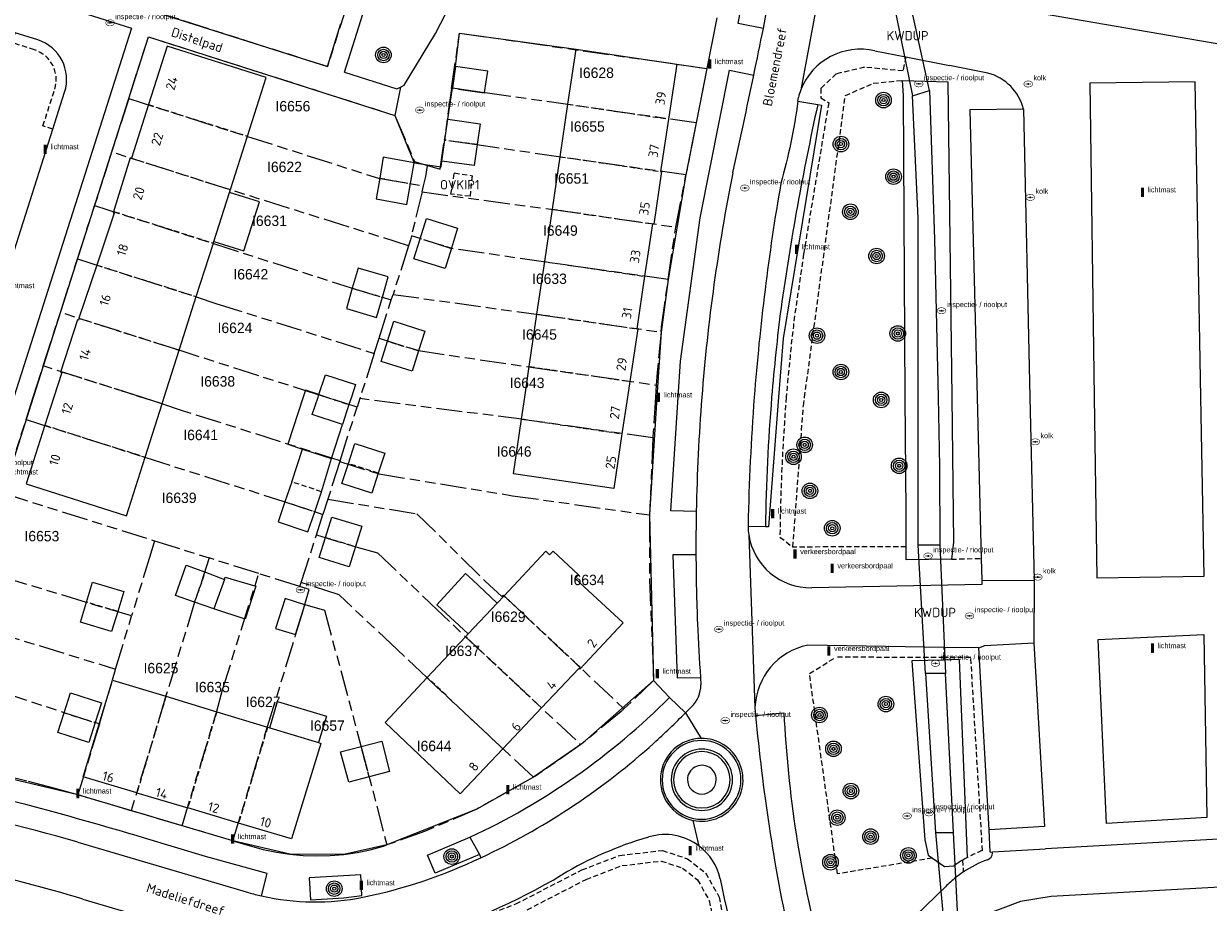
# Model space of a CAD drawing. Extents: x 168491 to 169507, y 481494 to 482503.
# Tile 22 of 108: x 168679 to 168793, y 481951 to 482036. Entities that reach past the tile are written whole.
import ezdxf
from ezdxf.enums import TextEntityAlignment as Align

# ---------------------------------------------------------------- set-up
doc = ezdxf.new("R2010")
doc.units = 0
doc.header["$LTSCALE"] = 0.5
doc.linetypes.add('KAD', pattern=[12, 5, -1, 2, -1, 2, -1])
doc.linetypes.add('STIPPELFIJN', pattern=[1.5, 1, -0.5])
doc.layers.get('0').update_dxf_attribs({"linetype": 'CONTINUOUS'})
for name, color, linetype in [('G01', 3, 'KAD'), ('G_BTD', 3, 'CONTINUOUS'), ('G_GBIP1', 7, 'CONTINUOUS'), ('G_KWDUPM1', 7, 'CONTINUOUS'), ('G_OWT', 7, 'CONTINUOUS'), ('G_PNDMV', 1, 'CONTINUOUS'), ('G_WGD', 2, 'CONTINUOUS'), ('G_WTD', 4, 'CONTINUOUS'), ('GMV', 8, 'CONTINUOUS'), ('KWDUP', 7, 'CONTINUOUS'), ('NAR', 7, 'CONTINUOUS'), ('ORL', 7, 'CONTINUOUS'), ('OVKIP1', 7, 'CONTINUOUS'), ('PPAL', 7, 'CONTINUOUS'), ('PPUT', 7, 'CONTINUOUS'), ('PVGO', 7, 'CONTINUOUS'), ('Z01', 2, 'CONTINUOUS')]:
    doc.layers.add(name, color=color, linetype=linetype)
doc.layers.add('OBWVM', color=7, linetype='CONTINUOUS', lineweight=70)
doc.styles.add('ISO', font='isocpeur.ttf', dxfattribs={"height": 1})

# ---------------------------------------------------------------- blocks, each defined once
blk = doc.blocks.new('PAAL')
at = {"linetype": 'ByBlock', "lineweight": -2}
h = blk.add_hatch(color=0, dxfattribs=at)
h.dxf.hatch_style = 1
h.paths.add_polyline_path([(0.15, 0.8), (-0.15, 0.8), (-0.15, -0.1), (0, -0.1, -0.414214), (-0.1, 0, -1), (0.1, 0, -0.414214), (0, -0.1), (0.15, -0.1)])
at = {"linetype": 'ByBlock', "lineweight": -2, "true_color": 0x681648}
h = blk.add_hatch(color=219, dxfattribs=at)
h.dxf.hatch_style = 1
h.paths.add_polyline_path([(-0.1, 0, 1), (0.1, 0, 1)])
at = {"color": 0, "linetype": 'ByBlock', "lineweight": -2}
blk.add_attdef('PAAL', (0.5, 0.35), '', height=0.5, dxfattribs=at)
blk = doc.blocks.new('BOOM')
at = {"color": 0}
for radius in [0.75, 0.55, 0.35, 0.15]:
    blk.add_circle((0, 0), radius, dxfattribs=at)
blk = doc.blocks.new('put')
at = {"linetype": 'ByBlock', "lineweight": -2}
h = blk.add_hatch(color=0, dxfattribs=at)
h.dxf.hatch_style = 1
edge = h.paths.add_edge_path()
edge.add_spline(control_points=[(0.44, 0), (0.44, 0.04), (0.43, 0.09), (0.36, 0.2), (0.28, 0.26), (0.09, 0.32), (-0.02, 0.33), (-0.22, 0.29), (-0.31, 0.24), (-0.42, 0.12), (-0.44, 0.06), (-0.44, -0.06), (-0.42, -0.12), (-0.33, -0.22), (-0.28, -0.26), (-0.1, -0.33), (0.04, -0.33), (0.27, -0.27), (0.37, -0.2), (0.43, -0.08), (0.44, -0.04), (0.44, 0)], knot_values=[0, 0, 0, 0, 0.380029, 0.380029, 1.118666, 1.118666, 1.857303, 1.857303, 2.59594, 2.59594, 3.13294, 3.13294, 3.66994, 3.66994, 4.20694, 4.20694, 5.079565, 5.079565, 5.952189, 5.952189, 6.283185, 6.283185, 6.283185, 6.283185], degree=3, periodic=0)
edge = h.paths.add_edge_path(flags=16)
edge.add_ellipse((0, 0), major_axis=(0.392, 0), ratio=0.689655, start_angle=0, end_angle=360)
h = blk.add_hatch(color=0, dxfattribs=at)
h.dxf.hatch_style = 1
h.paths.add_polyline_path([(-0.1, 0, -0.096396), (-0.09, 0.04), (-0.25, 0.04, 1), (-0.25, -0.04), (-0.09, -0.04, -0.096396)])
at = {"linetype": 'ByBlock', "lineweight": -2, "true_color": 0x681648}
h = blk.add_hatch(color=219, dxfattribs=at)
h.dxf.hatch_style = 1
h.paths.add_polyline_path([(0.1, 0, 1), (-0.1, 0, 1)])
at = {"linetype": 'ByBlock', "lineweight": -2}
h = blk.add_hatch(color=0, dxfattribs=at)
h.dxf.hatch_style = 1
h.paths.add_polyline_path([(0.25, 0.04), (0.09, 0.04, -0.096396), (0.1, 0, -0.096396), (0.09, -0.04), (0.25, -0.04, 1)])
at = {"color": 0, "linetype": 'ByBlock', "lineweight": -2}
blk.add_attdef('PUT', (0.5, 0.35), '', height=0.5, dxfattribs=at)

msp = doc.modelspace()

# ---------------------------------------------------------------- linework, layer by layer
at = {"layer": 'G01'}
for p, q in [((168720.511, 482029.694), (168719.798, 482024.715)), ((168689.474, 482028.719), (168687.831, 482023.575)), ((168744.016, 482026.387), (168743.035, 482021.375)), ((168687.831, 482023.575), (168686.189, 482018.431)), ((168742.055, 482016.363), (168743.035, 482021.375)), ((168717.668, 482019.748), (168717.806, 482020.319)), ((168717.668, 482019.748), (168716.646, 482015.529)), ((168684.55, 482013.297), (168686.189, 482018.431)), ((168716.372, 482014.574), (168714.881, 482009.891)), ((168682.907, 482008.153), (168684.55, 482013.297)), ((168714.713, 482009.365), (168714.881, 482009.891)), ((168713.539, 482005.678), (168714.713, 482009.365)), ((168681.264, 482003.009), (168682.907, 482008.153)), ((168713.075, 482004.219), (168713.539, 482005.678)), ((168713.075, 482004.219), (168711.7319, 482000)), ((168680.3031, 482000), (168681.264, 482003.009)), ((168679.621, 481997.864), (168680.3031, 482000)), ((168711.694, 481999.881), (168711.426, 481999.041)), ((168711.694, 481999.881), (168711.426, 481999.041)), ((168711.7319, 482000), (168711.694, 481999.881)), ((168709.789, 481993.896), (168711.426, 481999.041)), ((168739.855, 481996.087), (168739.528, 481988.679)), ((168709.765, 481993.823), (168708.61, 481990.195)), ((168709.789, 481993.896), (168709.765, 481993.823)), ((168677.368, 481990.792), (168691.956, 481986.194)), ((168708.61, 481990.195), (168708.145, 481988.734)), ((168707.52, 481986.77), (168708.145, 481988.734)), ((168691.956, 481986.194), (168697.206, 481984.539)), ((168706.06, 481982.183), (168707.52, 481986.77)), ((168701.966, 481983.038), (168697.206, 481984.539)), ((168705.934, 481981.788), (168701.966, 481983.038)), ((168705.934, 481981.788), (168706.06, 481982.183)), ((168688.201, 481973.849), (168689.757, 481978.966)), ((168694.607, 481958.787), (168689.716, 481960.236)), ((168699.497, 481957.339), (168694.607, 481958.787))]:
    msp.add_line(p, q, dxfattribs=at)
for points in [[(168710.5, 482037.834), (168708.572, 482031.797), (168680.466, 482040.741), (168682.464, 482046.922)], [(168720.511, 482029.694), (168721.274, 482035.019), (168745.038, 482031.614), (168744.016, 482026.387)], [(168689.474, 482028.719), (168691.372, 482034.663), (168715.063, 482027.099), (168716.945, 482022.662), (168718.181, 482022.296)], [(168744.016, 482026.387), (168723.643, 482029.294), (168723.637, 482029.252), (168720.511, 482029.694)], [(168689.474, 482028.719), (168700.889, 482025.081), (168713.49, 482021.063), (168717.806, 482020.319)], [(168718.181, 482022.296), (168719.4, 482021.934), (168719.798, 482024.715)], [(168743.035, 482021.375), (168731.011, 482023.091), (168722.923, 482024.26), (168719.798, 482024.715)], [(168716.372, 482014.574), (168699.249, 482019.936), (168687.831, 482023.575)], [(168717.806, 482020.319), (168718.025, 482021.221), (168718.181, 482022.296)], [(168717.668, 482019.748), (168730.29, 482018.042), (168742.055, 482016.363)], [(168686.189, 482018.431), (168697.609, 482014.791), (168710.86, 482010.511), (168714.713, 482009.365)], [(168741.334, 482011.314), (168742.015, 482016.157), (168742.055, 482016.363)], [(168716.646, 482015.529), (168716.551, 482015.138), (168716.372, 482014.574)], [(168741.334, 482011.314), (168729.569, 482012.993), (168720.442, 482014.31), (168716.646, 482015.529)], [(168684.55, 482013.297), (168695.951, 482009.661), (168697.952, 482008.993), (168713.075, 482004.219)], [(168740.644, 482006.26), (168740.695, 482006.771), (168741.334, 482011.314)], [(168714.881, 482009.891), (168728.848, 482007.944), (168740.644, 482006.26)], [(168708.4214, 482000), (168707.682, 482000.236), (168694.31, 482004.516), (168682.907, 482008.153)], [(168713.539, 482005.678), (168717.313, 482004.48), (168728.127, 482002.895), (168740.18, 482001.175)], [(168740.644, 482006.26), (168740.257, 482002.368), (168740.18, 482001.175)], [(168690.6971, 482000), (168681.264, 482003.009)], [(168740.18, 482001.175), (168740.1043, 482000)], [(168709.789, 481993.896), (168694.659, 481998.699), (168692.669, 481999.371), (168690.6971, 482000)], [(168711.426, 481999.041), (168708.4214, 482000)], [(168739.855, 481996.087), (168727.473, 481997.843), (168711.694, 481999.881)], [(168739.855, 481996.087), (168727.473, 481997.843), (168711.694, 481999.881)], [(168740.1043, 482000), (168739.862, 481996.236), (168739.855, 481996.087)], [(168677.368, 481990.792), (168677.784, 481992.11), (168679.621, 481997.864)], [(168679.621, 481997.864), (168691.028, 481994.226), (168704.391, 481989.982), (168708.145, 481988.734)], [(168709.765, 481993.823), (168713.518, 481992.623), (168726.369, 481990.53), (168739.528, 481988.679)], [(168708.61, 481990.195), (168717.166, 481988.802), (168723.747, 481982.32), (168725.342, 481980.838), (168725.461, 481980.964), (168737.072, 481970.037)], [(168739.528, 481988.679), (168739.522, 481988.553), (168739.533, 481982.441), (168739.922, 481972.756), (168737.072, 481970.037)], [(168689.757, 481978.966), (168685.426, 481980.262), (168674.759, 481983.485), (168674.811, 481983.647), (168663.532, 481987.239)], [(168691.956, 481986.194), (168691.595, 481985.007), (168689.757, 481978.966)], [(168707.52, 481986.77), (168711.31, 481985.601), (168713.373, 481985.048), (168718.489, 481980.176), (168721.842, 481976.95), (168732.917, 481966.592)], [(168697.206, 481984.539), (168695.813, 481980.284), (168693.046, 481971.269), (168689.716, 481960.236)], [(168694.607, 481958.787), (168697.929, 481969.796), (168698.503, 481971.875), (168701.966, 481983.038)], [(168661.889, 481982.105), (168673.175, 481978.511), (168675.12, 481977.879), (168688.201, 481973.849)], [(168706.405, 481980.075), (168706.831, 481981.505), (168705.934, 481981.788)], [(168728.371, 481963.45), (168718.153, 481973.006), (168715.289, 481975.739), (168709.695, 481980.993), (168706.06, 481982.183)], [(168699.497, 481957.339), (168702.812, 481968.323), (168705.52, 481977.104), (168706.405, 481980.075)], [(168706.405, 481980.075), (168708.295, 481979.517), (168711.793, 481966.49), (168714.289, 481956.942)], [(168684.598, 481961.749), (168682.27, 481962.411), (168679.692, 481963.087), (168677.1, 481963.709), (168674.496, 481964.276), (168671.881, 481964.789), (168669.255, 481965.247), (168657.134, 481967.253), (168660.245, 481976.972)], [(168660.245, 481976.972), (168671.532, 481973.377), (168671.584, 481973.539), (168683.251, 481969.681), (168686.657, 481968.597)], [(168686.657, 481968.597), (168687.929, 481972.813), (168688.191, 481973.817), (168688.201, 481973.849)], [(168737.072, 481970.037), (168736.804, 481969.781), (168733.054, 481966.687), (168732.917, 481966.592)], [(168686.657, 481968.597), (168685.125, 481963.519), (168684.598, 481961.749)], [(168732.917, 481966.592), (168728.569, 481963.561), (168728.371, 481963.45)], [(168728.371, 481963.45), (168722.917, 481960.398), (168717.916, 481958.228), (168714.289, 481956.942)], [(168689.716, 481960.236), (168684.833, 481961.682), (168684.598, 481961.749)], [(168699.497, 481957.339), (168701.14, 481956.852), (168702.393, 481956.508), (168703.664, 481956.238), (168704.949, 481956.044), (168706.243, 481955.926), (168707.542, 481955.885), (168708.841, 481955.92), (168710.135, 481956.032), (168711.421, 481956.22), (168712.693, 481956.483), (168713.948, 481956.821), (168714.289, 481956.942)]]:
    msp.add_lwpolyline(points, dxfattribs=at)
at = {"layer": 'G_BTD', "linetype": 'STIPPELFIJN', "lineweight": -3, "transparency": 33554687}
for points in [[(168680.421, 482033.409), (168678.257, 482034.1), (168678.562, 482035.053)], [(168764.159, 482032.726), (168763.896, 482031.38), (168760.184, 482031.732), (168757.475, 482031.098), (168755.989, 482029.708), (168755.989, 482028.802), (168756.749, 482028.319), (168754.337, 482013.762), (168753.472, 482007.821)], [(168754.4314, 482000), (168758.354, 482029.016), (168761.039, 482030.19), (168763.844, 482030.476)], [(168682.186, 482025.791), (168681.233, 482026.095), (168682.365, 482029.637)], [(168753.311, 481985.589), (168754.32, 481999.176), (168754.4314, 482000)], [(168752.065, 481986.547), (168753.311, 481985.589)], [(168764.196, 481985.622), (168753.311, 481985.589)], [(168768.546, 481984.428), (168771.41, 481984.5)], [(168767.832, 481974.974), (168767.848, 481975.941)], [(168766.713, 481955.676), (168757.596, 481954.159), (168754.902, 481973.415), (168757.409, 481974.992)], [(168767.832, 481974.974), (168757.409, 481974.992)], [(168771.529, 481956.4), (168770.411, 481974.97), (168767.832, 481974.974)], [(168767.832, 481974.725), (168767.832, 481974.974)], [(168714.86, 481943.707), (168715.981, 481947.254), (168726.688, 481951.271), (168733.031, 481954.545), (168736.647, 481955.934), (168740.762, 481956.416), (168743.18, 481955.61), (168744.918, 481954.256), (168746.217, 481951.936), (168746.643, 481949.8), (168749.62, 481938.084)], [(168721.706, 481941.534), (168716.092, 481944.287), (168716.788, 481946.488), (168727.094, 481950.355), (168733.441, 481953.631), (168736.888, 481954.955), (168740.657, 481955.397), (168742.701, 481954.715), (168744.144, 481953.591), (168745.267, 481951.585), (168745.667, 481949.579), (168748.674, 481937.745), (168747.872, 481936.381), (168748.271, 481936.081)], [(168769.612, 481955.477), (168769.685, 481954.34)]]:
    msp.add_lwpolyline(points, dxfattribs=at)
for points in [[(168682.365, 482029.637, 0.41399404), (168680.421, 482033.409)], [(168753.472, 482007.821, 0.01034093), (168752.6756, 482000, 0.01034093)], [(168752.6756, 482000, 0.01771795), (168752.065, 481986.547)], [(168771.529, 481956.4, 0.03437232), (168770.092, 481955.75)]]:
    msp.add_lwpolyline(points, format="xyb", dxfattribs=at)
at = {"layer": 'G_GBIP1', "linetype": 'Continuous', "lineweight": 25, "transparency": 33554687}
for points in [[(168697.662, 482014.985), (168700.544, 482014.068), (168702.045, 482018.785), (168699.163, 482019.701)], [(168706.2459, 482000), (168704.758, 481995.484), (168706.177, 481995.016)], [(168707.75, 482000.248), (168706.467, 482000.671), (168706.2459, 482000)], [(168708.958, 481994.1), (168710.017, 481997.365)], [(168698.684, 481982.48), (168698.759, 481982.681), (168701.702, 481981.821), (168700.673, 481978.67), (168697.662, 481979.644)], [(168719.084, 481980.03), (168721.858, 481983.034)], [(168721.858, 481983.034), (168722.5, 481982.432)], [(168722.5, 481982.432), (168724.883, 481980.199)], [(168722.108, 481977.238), (168719.084, 481980.03)], [(168703.03, 481968.206), (168703.788, 481970.729), (168708.487, 481969.318), (168707.714, 481966.779)]]:
    msp.add_lwpolyline(points, dxfattribs=at)
at = {"layer": 'G_KWDUPM1', "linetype": 'Continuous', "lineweight": 25, "transparency": 33554687}
for points in [[(168761.378, 482045.872), (168764.794, 482028.993)], [(168766.446, 482029.509), (168762.781, 482046.121)], [(168764.794, 482028.993), (168766.446, 482029.509)], [(168767.43, 481985.771), (168765.364, 481985.771)], [(168766.069, 481973.444), (168765.364, 481985.771)], [(168767.43, 481985.771), (168767.966, 481973.444)], [(168767.966, 481973.444), (168766.069, 481973.444)], [(168767.017, 481958.135), (168768.044, 481946.899)], [(168767.017, 481958.135), (168768.749, 481958.135)], [(168768.901, 481955.015), (168768.749, 481958.135)], [(168768.96, 481953.81), (168768.901, 481955.015)], [(168769.242, 481948.005), (168768.96, 481953.81)]]:
    msp.add_lwpolyline(points, dxfattribs=at)
at = {"layer": 'G_OWT', "linetype": 'Continuous', "lineweight": 25, "transparency": 33554687}
for points in [[(168763.844, 482030.476), (168768.19, 482030.347)], [(168764.1153, 482000), (168763.929, 482029.021), (168763.844, 482030.476)], [(168768.19, 482030.347), (168768.5807, 482000)], [(168764.196, 481985.622), (168764.186, 481988.977), (168764.1153, 482000)], [(168768.5807, 482000), (168768.76, 481986.068), (168768.546, 481984.428)], [(168768.546, 481984.428), (168764.2, 481984.356), (168764.196, 481985.622)], [(168767.832, 481974.725), (168764.749, 481974.641), (168765.986, 481957.434), (168766.316, 481955.948), (168766.713, 481955.676)], [(168769.326, 481974.765), (168767.832, 481974.725)], [(168770.092, 481955.75), (168769.326, 481974.765)], [(168766.713, 481955.676), (168767.883, 481954.876), (168768.778, 481954.927)], [(168768.901, 481955.015), (168768.778, 481954.927)]]:
    msp.add_lwpolyline(points, dxfattribs=at)
for points in [[(168769.612, 481955.477, 0.01962822), (168768.901, 481955.015)], [(168770.092, 481955.75, 0.01460012), (168769.612, 481955.477)]]:
    msp.add_lwpolyline(points, format="xyb", dxfattribs=at)
at = {"layer": 'G_PNDMV', "linetype": 'Continuous', "lineweight": 25, "transparency": 33554687}
for points in [[(168702.677, 482030.745), (168693.162, 482033.772), (168691.369, 482028.137)], [(168731.69, 482028.179), (168732.469, 482033.465)], [(168732.469, 482033.465), (168742.142, 482032.039)], [(168720.593, 482029.748), (168723.682, 482029.295), (168723.984, 482031.353), (168720.875, 482031.809)], [(168720.875, 482031.809), (168720.593, 482029.748)], [(168742.142, 482032.039), (168741.344, 482026.756)], [(168700.884, 482025.109), (168702.677, 482030.745)], [(168691.369, 482028.137), (168689.732, 482022.991)], [(168730.946, 482023.133), (168731.69, 482028.179)], [(168719.861, 482024.724), (168720.145, 482026.733)], [(168720.145, 482026.733), (168723.24, 482026.295)], [(168723.24, 482026.295), (168722.958, 482024.302)], [(168741.344, 482026.756), (168740.582, 482021.713)], [(168699.247, 482019.964), (168700.884, 482025.109)], [(168719.577, 482022.715), (168719.861, 482024.724)], [(168722.958, 482024.302), (168722.674, 482022.293), (168719.577, 482022.715)], [(168689.732, 482022.991), (168689.727, 482022.976), (168689.622, 482023.01), (168687.969, 482017.745), (168688.074, 482017.711)], [(168716.908, 482022.534), (168713.942, 482023.075), (168713.594, 482021.081)], [(168716.56, 482020.542), (168716.908, 482022.534)], [(168730.202, 482018.088), (168730.946, 482023.133)], [(168740.582, 482021.713), (168740.691, 482021.697), (168739.929, 482016.654), (168739.82, 482016.67)], [(168713.594, 482021.081), (168713.246, 482019.088)], [(168713.246, 482019.088), (168716.212, 482018.55), (168716.56, 482020.542)], [(168697.662, 482014.985), (168699.163, 482019.701)], [(168699.163, 482019.701), (168699.247, 482019.964)], [(168729.458, 482013.042), (168730.202, 482018.088)], [(168688.074, 482017.711), (168686.406, 482012.716)], [(168717.493, 482015.237), (168718.093, 482017.175), (168721.079, 482016.25)], [(168721.079, 482016.25), (168720.483, 482014.327)], [(168739.82, 482016.67), (168739.059, 482011.627)], [(168695.972, 482009.672), (168697.609, 482014.818)], [(168697.609, 482014.818), (168697.662, 482014.985)], [(168720.483, 482014.327), (168719.883, 482012.389), (168716.892, 482013.299), (168717.493, 482015.237)], [(168686.406, 482012.716), (168684.696, 482007.593)], [(168713.85, 482009.621), (168714.423, 482011.563), (168711.53, 482012.41), (168710.964, 482010.477)], [(168728.714, 482007.997), (168729.458, 482013.042)], [(168739.059, 482011.627), (168738.297, 482006.584)], [(168710.964, 482010.477), (168710.398, 482008.545)], [(168694.335, 482004.526), (168695.972, 482009.672)], [(168710.398, 482008.545), (168713.278, 482007.679), (168713.85, 482009.621)], [(168684.696, 482007.593), (168684.64, 482007.424), (168684.536, 482007.458), (168682.928, 482002.407), (168683.033, 482002.373)], [(168727.971, 482002.952), (168728.714, 482007.997)], [(168714.341, 482005.378), (168714.954, 482007.312), (168717.934, 482006.367)], [(168738.297, 482006.584), (168738.406, 482006.568), (168737.644, 482001.524)], [(168717.325, 482004.448), (168716.712, 482002.514), (168713.727, 482003.444), (168714.341, 482005.378)], [(168717.934, 482006.367), (168717.325, 482004.448)], [(168692.8952, 482000), (168694.335, 482004.526)], [(168683.033, 482002.373), (168682.2782, 482000)], [(168707.75, 482000.248), (168708.383, 482002.169), (168711.266, 482001.22), (168710.8711, 482000)], [(168727.5357, 482000), (168727.971, 482002.952)], [(168737.644, 482001.524), (168737.4139, 482000)], [(168682.2782, 482000), (168681.42, 481997.302)], [(168692.698, 481999.38), (168692.8952, 482000)], [(168707.118, 481998.327), (168707.6684, 482000)], [(168707.6684, 482000), (168707.75, 482000.248)], [(168710.8711, 482000), (168710.642, 481999.292)], [(168727.227, 481997.906), (168727.5357, 482000)], [(168737.4139, 482000), (168736.883, 481996.483)], [(168691.06, 481994.235), (168692.698, 481999.38)], [(168710.642, 481999.292), (168710.017, 481997.365)], [(168710.017, 481997.365), (168707.118, 481998.327)], [(168736.883, 481996.483), (168736.088, 481991.224), (168726.451, 481992.645), (168727.227, 481997.906)], [(168681.42, 481997.302), (168679.626, 481991.665), (168689.267, 481988.598), (168691.06, 481994.235)], [(168710.584, 481993.626), (168711.211, 481995.559), (168714.08, 481994.633), (168713.453, 481992.7)], [(168705.139, 481991.866), (168706.177, 481995.016)], [(168706.177, 481995.016), (168708.958, 481994.1)], [(168707.998, 481990.909), (168708.958, 481994.1)], [(168712.825, 481990.767), (168709.956, 481991.692), (168710.584, 481993.626)], [(168705.139, 481991.866), (168704.49, 481989.941)], [(168713.453, 481992.7), (168712.825, 481990.767)], [(168707.349, 481988.984), (168707.998, 481990.909)], [(168704.49, 481989.941), (168703.841, 481988.017), (168706.7, 481987.06), (168707.349, 481988.984)], [(168708.392, 481986.512), (168708.991, 481988.454), (168711.878, 481987.585), (168711.277, 481985.641)], [(168710.677, 481983.698), (168707.792, 481984.571), (168708.392, 481986.512)], [(168711.277, 481985.641), (168710.677, 481983.698)], [(168725.551, 481980.912), (168729.555, 481985.185)], [(168729.555, 481985.185), (168729.928, 481984.836), (168730.265, 481985.198), (168732.692, 481982.908), (168732.385, 481982.581), (168736.986, 481978.291), (168732.817, 481973.832), (168732.737, 481973.908)], [(168695.812, 481980.296), (168693.962, 481980.947), (168694.998, 481983.85)], [(168694.998, 481983.85), (168696.841, 481983.165)], [(168696.841, 481983.165), (168698.684, 481982.48)], [(168685.413, 481980.296), (168685.988, 481982.227), (168689, 481981.329), (168688.415, 481979.394)], [(168698.684, 481982.48), (168697.662, 481979.644)], [(168684.837, 481978.365), (168685.413, 481980.296)], [(168697.662, 481979.644), (168695.812, 481980.296)], [(168705.495, 481977.168), (168706.4, 481980.044), (168704.502, 481980.644), (168703.597, 481977.768), (168705.495, 481977.168)], [(168724.883, 481980.199), (168725.551, 481980.912)], [(168688.415, 481979.394), (168687.83, 481977.458), (168684.837, 481978.365)], [(168722.108, 481977.238), (168724.883, 481980.199)], [(168718.166, 481973.032), (168721.858, 481976.972)], [(168721.858, 481976.972), (168722.108, 481977.238)], [(168732.737, 481973.908), (168729.145, 481970.113)], [(168690.254, 481961.958), (168685.101, 481963.495), (168687.927, 481972.803), (168693.057, 481971.241)], [(168725.433, 481966.191), (168721.346, 481961.874), (168714.129, 481968.724), (168718.166, 481973.032)], [(168683.274, 481969.66), (168683.889, 481971.574), (168686.86, 481970.597), (168686.251, 481968.703)], [(168693.057, 481971.241), (168697.936, 481969.756)], [(168729.145, 481970.113), (168725.433, 481966.191)], [(168682.658, 481967.747), (168683.274, 481969.66)], [(168697.936, 481969.756), (168702.815, 481968.271)], [(168686.251, 481968.703), (168685.641, 481966.809), (168682.658, 481967.747)], [(168702.815, 481968.271), (168703.03, 481968.206)], [(168703.03, 481968.206), (168707.714, 481966.779)], [(168707.714, 481966.779), (168707.929, 481966.714), (168705.131, 481957.521)], [(168711.814, 481966.41), (168713.794, 481966.919), (168714.542, 481964.007), (168712.58, 481963.486)], [(168709.835, 481965.901), (168711.814, 481966.41)], [(168712.58, 481963.486), (168710.619, 481962.965), (168709.835, 481965.901)], [(168690.254, 481961.958), (168695.141, 481960.501)], [(168700.028, 481959.043), (168695.141, 481960.501)], [(168705.131, 481957.521), (168700.028, 481959.043)]]:
    msp.add_lwpolyline(points, dxfattribs=at)
at = {"layer": 'G_PNDMV', "linetype": 'STIPPELFIJN', "lineweight": -3, "transparency": 33554687}
for points in [[(168691.369, 482028.137), (168700.884, 482025.109)], [(168731.69, 482028.179), (168741.344, 482026.756)], [(168722.958, 482024.302), (168719.861, 482024.724)], [(168689.732, 482022.991), (168699.247, 482019.964)], [(168730.946, 482023.133), (168740.582, 482021.713)], [(168713.594, 482021.081), (168716.56, 482020.542)], [(168688.074, 482017.711), (168688.115, 482017.839), (168697.609, 482014.818)], [(168730.202, 482018.088), (168739.82, 482016.67)], [(168720.483, 482014.327), (168717.493, 482015.237)], [(168686.406, 482012.716), (168695.972, 482009.672)], [(168729.458, 482013.042), (168739.059, 482011.627)], [(168710.964, 482010.477), (168713.85, 482009.621)], [(168684.696, 482007.593), (168694.335, 482004.526)], [(168728.714, 482007.997), (168738.297, 482006.584)], [(168717.325, 482004.448), (168714.341, 482005.378)], [(168683.033, 482002.373), (168683.057, 482002.448), (168690.7497, 482000)], [(168727.971, 482002.952), (168737.644, 482001.524)], [(168690.7497, 482000), (168692.698, 481999.38)], [(168707.75, 482000.248), (168708.5002, 482000)], [(168708.5002, 482000), (168710.642, 481999.292)], [(168727.227, 481997.906), (168736.883, 481996.483)], [(168681.42, 481997.302), (168691.06, 481994.235)], [(168713.453, 481992.7), (168710.584, 481993.626)], [(168707.998, 481990.909), (168705.139, 481991.866)], [(168704.49, 481989.941), (168707.349, 481988.984)], [(168708.392, 481986.512), (168711.277, 481985.641)], [(168695.812, 481980.296), (168696.841, 481983.165)], [(168688.415, 481979.394), (168685.413, 481980.296)], [(168732.737, 481973.908), (168732.857, 481974.035), (168725.551, 481980.912)], [(168729.145, 481970.113), (168721.858, 481976.972)], [(168725.433, 481966.191), (168718.166, 481973.032)], [(168693.057, 481971.241), (168690.254, 481961.958)], [(168683.274, 481969.66), (168686.251, 481968.703)], [(168697.936, 481969.756), (168695.141, 481960.501)], [(168702.815, 481968.271), (168700.028, 481959.043)], [(168712.58, 481963.486), (168711.814, 481966.41)]]:
    msp.add_lwpolyline(points, dxfattribs=at)
at = {"layer": 'G_WGD', "linetype": 'Continuous', "lineweight": 25, "transparency": 33554687}
for points in [[(168696.133, 482089.393), (168687.843, 482063.548), (168680.466, 482040.741), (168708.572, 482031.797)], [(168710.213, 482031.258), (168717.137, 482053.2), (168719.725, 482052.492)], [(168715.585, 482029.833), (168715.961, 482030.013), (168718.969, 482034.976), (168720.515, 482038.034), (168720.616, 482040.492), (168721.077, 482045.301)], [(168680.726, 482034.361), (168678.562, 482035.053)], [(168708.572, 482031.797), (168709.856, 482035.945)], [(168720.875, 482031.809), (168721.274, 482035.019), (168732.469, 482033.465)], [(168680.3099, 482000), (168691.372, 482034.663)], [(168691.372, 482034.663), (168715.063, 482027.099)], [(168761.195, 482033.306), (168764.159, 482032.726)], [(168764.159, 482032.726), (168768.352, 482031.905)], [(168745.038, 482031.614), (168744.016, 482026.387), (168743.035, 482021.375), (168741.334, 482011.314), (168740.644, 482006.26), (168740.2466, 482000)], [(168742.142, 482032.039), (168745.038, 482031.614)], [(168772.059, 482031.164), (168768.352, 482031.905)], [(168710.213, 482031.258), (168715.244, 482029.67), (168715.585, 482029.833)], [(168682.186, 482025.791), (168683.318, 482029.333)], [(168720.145, 482026.733), (168720.593, 482029.748)], [(168755.698, 482028.155), (168756.045, 482028.097), (168752.38, 482005.636), (168751.9345, 482000)], [(168753.781, 482028.473), (168753.839, 482028.823)], [(168753.781, 482028.473), (168755.698, 482028.155)], [(168715.063, 482027.099), (168716.908, 482022.534)], [(168775.459, 482027.695), (168770.326, 482027.626), (168771.0204, 482000)], [(168675.384, 482004.51), (168682.186, 482025.791)], [(168716.908, 482022.534), (168718.192, 482022.352)], [(168719.499, 482022.168), (168719.577, 482022.715)], [(168718.192, 482022.352), (168719.499, 482022.168)], [(168657.134, 481967.253), (168665.478, 481993.317), (168677.013, 481989.669), (168680.3099, 482000)], [(168740.2466, 482000), (168739.528, 481988.679)], [(168751.9345, 482000), (168750.949, 481987.532), (168750.666, 481987.535)], [(168771.0204, 482000), (168771.41, 481984.5)], [(168739.528, 481988.679), (168739.922, 481972.756)], [(168750.666, 481987.535), (168749.005, 481987.552)], [(168771.41, 481984.5), (168771.463, 481982.393)], [(168771.473, 481981.991), (168755.119, 481981.675)], [(168771.463, 481982.393), (168771.473, 481981.991)], [(168767.848, 481975.941), (168754.73, 481976.157)], [(168771.179, 481975.886), (168767.848, 481975.941)], [(168772.164, 481958.404), (168771.179, 481975.886)], [(168739.922, 481972.756), (168733.054, 481966.687), (168728.371, 481963.45), (168722.917, 481960.398), (168714.289, 481956.942), (168710.135, 481956.032), (168704.949, 481956.044), (168699.497, 481957.339), (168684.598, 481961.749), (168671.881, 481964.789), (168657.134, 481967.253)], [(168749.66, 481970.165), (168749.728, 481969.402)], [(168749.728, 481969.402), (168752.446, 481969.65)], [(168723.194, 481956.013), (168718.922, 481954.217), (168718.187, 481955.965), (168722.275, 481957.684)], [(168722.275, 481957.684), (168723.194, 481956.013)], [(168739.315, 481957.672), (168739.477, 481957.72)], [(168772.285, 481956.262), (168772.164, 481958.404)], [(168772.285, 481956.262), (168772.495, 481956.274)], [(168772.501, 481956.165), (168772.495, 481956.274)], [(168839.486, 481955.387), (168778.128, 481951.995)], [(168731.082, 481954.054), (168731.157, 481954.099)], [(168711.771, 481954.061), (168706.821, 481953.787), (168706.938, 481951.672), (168710.163, 481951.851), (168711.88, 481952.094), (168711.771, 481954.061)], [(168756.665, 481941.977), (168767.971, 481952.913)], [(168778.128, 481951.995), (168775.198, 481951.491), (168771.54, 481950.124), (168769.242, 481948.005)]]:
    msp.add_lwpolyline(points, dxfattribs=at)
at = {"layer": 'G_WGD', "lineweight": -3, "transparency": 33554687}
for points in [[(168750.47, 482035.456), (168748.058, 482035.946), (168754.601, 482071.066)], [(168757.13, 482045.959), (168754.077, 482029.568)], [(168678.593, 482039.056), (168689.745, 482035.506), (168678.4266, 482000)], [(168775.256, 482037.26), (168795.562, 482033.775)], [(168745.993, 482036.479), (168745.038, 482031.614)], [(168742.2826, 482000), (168742.502, 482003.478), (168744.391, 482017.262), (168747.225, 482031.443), (168749.546, 482030.96)], [(168715.585, 482029.833), (168715.063, 482027.099)], [(168791.969, 482030.333), (168781.856, 482030.191), (168782.2783, 482000)], [(168775.459, 482027.695), (168776.0848, 482000)], [(168744.023, 481989.026), (168741.593, 481989.071), (168742.2826, 482000)], [(168776.0848, 482000), (168776.483, 481982.378)], [(168782.2783, 482000), (168782.521, 481982.645), (168792.846, 481982.79), (168792.5285, 482000)], [(168749.004, 481987.745), (168749.002, 481987.552)], [(168749.005, 481987.552), (168749.002, 481987.552)], [(168749.073, 481986.764), (168749.66, 481970.165)], [(168743.993, 481984.845), (168741.756, 481984.835), (168742.172, 481973.023), (168744.424, 481973.057)], [(168771.463, 481982.393), (168776.483, 481982.378)], [(168776.483, 481982.378), (168776.465, 481976.384)], [(168792.791, 481977.169), (168793.086, 481959.573), (168783.462, 481958.994), (168782.655, 481976.714), (168792.791, 481977.169)], [(168771.179, 481975.886), (168771.748, 481976.108), (168776.465, 481976.384)], [(168776.465, 481976.384), (168777.498, 481958.705), (168772.164, 481958.404)], [(168741.455, 481971.133), (168739.922, 481972.756)], [(168744.424, 481973.057), (168744.471, 481972.347)], [(168741.455, 481971.133), (168742.99, 481969.639)], [(168743.571, 481970.211), (168742.99, 481969.639)], [(168742.99, 481969.639), (168744.509, 481967.188)], [(168744.316, 481956.827), (168743.731, 481959.299)], [(168818.884, 481958.89), (168777.59, 481956.561)], [(168702.249, 481952.038), (168702.766, 481954.207), (168696.865, 481955.843), (168690.911, 481957.628)], [(168684.591, 481957.197), (168700.986, 481952.363)], [(168772.495, 481956.274), (168777.59, 481956.561)], [(168723.194, 481956.013), (168723.326, 481955.718)], [(168723.326, 481955.718), (168723.922, 481956.003)], [(168685.08, 481951.744), (168690.381, 481950.169)]]:
    msp.add_lwpolyline(points, dxfattribs=at)
for points in [[(168750.47, 482035.456, 0.01046391), (168756.855, 482070.706)], [(168749.546, 482030.96, 0.00136815), (168750.47, 482035.456)], [(168747.538, 482021.591, 0.00276259), (168749.546, 482030.96)], [(168753.781, 482028.473, -0.03697014), (168752.147, 482020.565)], [(168755.698, 482028.155, 0.01910427), (168752.17, 482008.582)], [(168747.538, 482021.591, 0.02961859), (168744.5535, 482000, 0.02961859)], [(168752.147, 482020.565, 0.02361234), (168749.5959, 482000, 0.02361234)], [(168752.17, 482008.582, 0.01157363), (168751.2672, 482000, 0.01157363)], [(168744.5535, 482000, 0.01492001), (168744.023, 481989.026)], [(168749.5959, 482000, 0.01397514), (168749.004, 481987.745)], [(168751.2672, 482000, 0.01673984), (168750.666, 481987.535)], [(168744.023, 481989.026, 0.00574167), (168743.993, 481984.845)], [(168743.993, 481984.845, 0.00902478), (168744.141, 481978.195)], [(168744.141, 481978.195, 0.00526044), (168744.424, 481973.057)], [(168743.571, 481970.211, 0.19567218), (168744.471, 481972.347)], [(168722.275, 481957.684, 0.08812211), (168741.455, 481971.133)], [(168739.943, 481966.729, 0.00620404), (168742.99, 481969.639)], [(168749.728, 481969.402, 0.01490823), (168751.021, 481958.739)], [(168723.922, 481956.003, 0.07218595), (168739.943, 481966.729)], [(168744.509, 481967.188, 0.89492632), (168743.731, 481959.299)], [(168748.316, 481963.203, 1), (168740.746, 481963.203)], [(168743.731, 481959.299, 1.10966735), (168744.509, 481967.188)], [(168747.508, 481963.215, 1), (168741.612, 481963.215)], [(168747.278, 481963.215, 1), (168741.842, 481963.215)], [(168745.946, 481963.222, 1.00036121), (168743.177, 481963.222)], [(168740.746, 481963.203, 1), (168748.316, 481963.203)], [(168741.612, 481963.215, 1), (168747.508, 481963.215)], [(168741.842, 481963.215, 1), (168747.278, 481963.215)], [(168743.177, 481963.222, 0.99963892), (168745.946, 481963.222)], [(168679.586, 481960.819, 0.02325421), (168668.62, 481963.14)], [(168684.591, 481957.197, 0.02924607), (168668.248, 481960.997)], [(168690.911, 481957.628, 0.00839387), (168679.586, 481960.819)], [(168751.021, 481958.739, 0.01578889), (168753.079, 481947.586)], [(168711.986, 481951.915, 0.06110033), (168723.326, 481955.718)], [(168685.08, 481951.744, 0.01801099), (168673.58, 481954.715)], [(168700.986, 481952.363, 0.01357954), (168702.249, 481952.038)], [(168702.249, 481952.038, 0.10588474), (168711.986, 481951.915)]]:
    msp.add_lwpolyline(points, format="xyb", dxfattribs=at)
at = {"layer": 'G_WGD', "linetype": 'Continuous', "lineweight": 25, "transparency": 33554687}
for points in [[(168683.318, 482029.333, 0.41413799), (168680.726, 482034.361)], [(168761.195, 482033.306, 0.37342863), (168754.077, 482029.568)], [(168775.459, 482027.695, 0.27828737), (168772.059, 482031.164)], [(168754.077, 482029.568, 0.03195521), (168753.839, 482028.823)], [(168749.005, 481987.552, 0.03296844), (168749.073, 481986.764)], [(168749.073, 481986.764, 0.37549546), (168755.119, 481981.675)], [(168754.73, 481976.157, 0.34268795), (168749.66, 481970.165)], [(168752.446, 481969.65, 0.05237493), (168756, 481946.583)], [(168739.315, 481957.672, 0.06244098), (168731.157, 481954.099)], [(168744.316, 481956.827, 0.23987939), (168739.477, 481957.72)], [(168746.317, 481953.691, 0.17695809), (168744.316, 481956.827)], [(168772.025, 481955.517, 0.06180563), (168769.685, 481954.34)], [(168772.025, 481955.517, 0.27560985), (168772.501, 481956.165)], [(168769.685, 481954.34, 0.02161124), (168768.96, 481953.81)], [(168717.063, 481947.95, 0.06352407), (168731.082, 481954.054)], [(168746.317, 481953.691, 0.01893375), (168750.021, 481938.68)], [(168768.96, 481953.81, 0.03178945), (168767.971, 481952.913)]]:
    msp.add_lwpolyline(points, format="xyb", dxfattribs=at)
at = {"layer": 'G_WTD', "linetype": 'Continuous', "lineweight": 25, "transparency": 33554687}
for points in [[(168766.446, 482029.509), (168766.931, 482015.207), (168767.2613, 482000)], [(168765.364, 482000), (168765.364, 482017.216), (168764.794, 482028.993)], [(168765.364, 481985.771), (168765.364, 482000)], [(168767.2613, 482000), (168767.406, 481993.341), (168767.43, 481985.771)], [(168766.069, 481973.444), (168767.017, 481958.135)], [(168768.749, 481958.135), (168767.966, 481973.444)]]:
    msp.add_lwpolyline(points, dxfattribs=at)
at = {"layer": 'GMV', "linetype": 'Continuous', "transparency": 33554687}
msp.add_lwpolyline([(168792.5285, 482000), (168791.969, 482030.333)], dxfattribs=at)
at = {"layer": 'OBWVM', "linetype": 'STIPPELFIJN', "lineweight": 13, "transparency": 33554687}
msp.add_lwpolyline([(168720.444, 482019.527), (168720.766, 482021.576), (168722.471, 482021.308), (168722.278, 482019.322), (168720.444, 482019.527)], dxfattribs=at)

# ---------------------------------------------------------------- block references
at = {"layer": 'PPAL', "linetype": 'Continuous', "lineweight": 13, "transparency": 33554687}
for p, values in [((168745.31, 482031.683), {'PAAL': 'lichtmast'}), ((168681.453, 482023.498), {'PAAL': 'lichtmast'}), ((168786.903, 482019.358), {'PAAL': 'lichtmast'}), ((168753.647, 482013.873), {'PAAL': 'lichtmast'}), ((168677.183, 482010.139), {'PAAL': 'lichtmast'}), ((168740.391, 481999.633), {'PAAL': 'lichtmast'}), ((168740.391, 481999.633), {'PAAL': 'lichtmast'}), ((168677.53, 481992.22), {'PAAL': 'lichtmast'}), ((168751.37, 481988.457), {'PAAL': 'lichtmast'}), ((168753.512, 481984.56), {'PAAL': 'verkeersbordpaal'}), ((168757.089, 481983.193), {'PAAL': 'verkeersbordpaal'}), ((168756.766, 481975.239), {'PAAL': 'verkeersbordpaal'}), ((168787.862, 481975.516), {'PAAL': 'lichtmast'}), ((168740.285, 481973.055), {'PAAL': 'lichtmast'}), ((168684.58, 481961.54), {'PAAL': 'lichtmast'}), ((168725.903, 481961.918), {'PAAL': 'lichtmast'}), ((168699.46, 481957.15), {'PAAL': 'lichtmast'}), ((168743.444, 481956.037), {'PAAL': 'lichtmast'}), ((168711.831, 481952.712), {'PAAL': 'lichtmast'})]:
    msp.add_blockref('PAAL', p, dxfattribs=at).add_auto_attribs(values)
at = {"layer": 'PPUT', "linetype": 'Continuous', "lineweight": 13, "transparency": 33554687}
for p, values in [((168687.681, 482036.008), {'PUT': 'inspectie- / rioolput'}), ((168765.399, 482030.138), {'PUT': 'inspectie- / rioolput'}), ((168775.927, 482030.127), {'PUT': 'kolk'}), ((168717.446, 482027.615), {'PUT': 'inspectie- / rioolput'}), ((168748.688, 482020.122), {'PUT': 'inspectie- / rioolput'}), ((168776.125, 482019.219), {'PUT': 'kolk'}), ((168767.591, 482008.316), {'PUT': 'inspectie- / rioolput'}), ((168776.608, 481995.711), {'PUT': 'kolk'}), ((168673.97, 481993.124), {'PUT': 'inspectie- / rioolput'}), ((168766.301, 481984.733), {'PUT': 'inspectie- / rioolput'}), ((168776.85, 481982.699), {'PUT': 'kolk'}), ((168705.982, 481981.475), {'PUT': 'inspectie- / rioolput'}), ((168770.288, 481978.975), {'PUT': 'inspectie- / rioolput'}), ((168746.186, 481977.691), {'PUT': 'inspectie- / rioolput'}), ((168767.011, 481974.412), {'PUT': 'inspectie- / rioolput'}), ((168746.802, 481968.907), {'PUT': 'inspectie- / rioolput'}), ((168766.385, 481960.028), {'PUT': 'inspectie- / rioolput'}), ((168764.283, 481959.729), {'PUT': 'inspectie- / rioolput'})]:
    msp.add_blockref('put', p, dxfattribs=at).add_auto_attribs(values)
at = {"layer": 'PVGO', "linetype": 'Continuous', "lineweight": 0, "transparency": 33554687}
for p in [(168713.958, 482032.917), (168762.018, 482028.576), (168757.93, 482024.346), (168762.984, 482021.212), (168758.833, 482017.835), (168761.357, 482013.582), (168755.628, 482005.919), (168763.391, 482006.132), (168757.922, 482002.425), (168761.795, 481999.742), (168761.795, 481999.742), (168754.441, 481995.421), (168753.367, 481994.276), (168763.522, 481993.405), (168754.948, 481990.995), (168757.092, 481987.401), (168762.251, 481970.491), (168755.862, 481969.438), (168757.21, 481966.189), (168758.885, 481962.122), (168757.577, 481959.564), (168760.776, 481957.742), (168720.524, 481955.828), (168764.414, 481955.938), (168756.924, 481955.28), (168709.228, 481952.74)]:
    msp.add_blockref('BOOM', p, dxfattribs=at)

# ---------------------------------------------------------------- texts
at = {"layer": 'KWDUP', "linetype": 'Continuous', "lineweight": 70, "transparency": 33554687, "style": 'ISO'}
for p in [(168764.328, 482034.771), (168766.969, 481979.297)]:
    msp.add_text('KWDUP', height=0.9, dxfattribs=at).set_placement(p, align=Align.MIDDLE_CENTER)
at = {"layer": 'NAR', "linetype": 'Continuous', "lineweight": 25, "transparency": 33554687, "style": 'ISO'}
for s, rotation, p in [('24', 72.7, (168693.61, 482030.196)), ('39', 81.3, (168740.609, 482028.756)), ('22', 72.7, (168692.213, 482024.828)), ('37', 81.3, (168739.94, 482023.699)), ('20', 72.7, (168690.436, 482019.602)), ('35', 81.3, (168739.046, 482018.146)), ('18', 72.7, (168688.878, 482014.181)), ('33', 81.3, (168738.153, 482013.536)), ('16', 72.7, (168687.213, 482009.35)), ('31', 81.3, (168737.372, 482008.093)), ('14', 72.7, (168685.275, 482004.121)), ('29', 81.3, (168736.851, 482003.185)), ('12', 72.7, (168683.556, 481998.914)), ('12', 72.7, (168683.556, 481998.914)), ('27', 81.3, (168736.218, 481998.523)), ('10', 72.7, (168682.374, 481993.976)), ('25', 81.3, (168735.809, 481993.727)), ('2', 53.4, (168733.996, 481976.34)), ('4', 53.4, (168730.095, 481972.331)), ('6', 53.4, (168726.696, 481968.322)), ('8', 53.4, (168722.628, 481964.48)), ('16', 345.2, (168687.505, 481963.482)), ('14', 345.2, (168692.641, 481961.9)), ('12', 345.2, (168697.636, 481960.529)), ('10', 345.2, (168702.631, 481959.123))]:
    msp.add_text(s, height=0.9, rotation=rotation, dxfattribs=at).set_placement(p, align=Align.MIDDLE_CENTER)
at = {"layer": 'ORL', "linetype": 'Continuous', "lineweight": 25, "transparency": 33554687, "style": 'ISO'}
for s, rotation, p in [('Distelpad', 341.7, (168696.045, 482034.371)), ('Bloemendreef', 78.9, (168751.568, 482031.772)), ('Madeliefdreef', 342.6, (168694.943, 481951.709))]:
    msp.add_text(s, height=0.9, rotation=rotation, dxfattribs=at).set_placement(p, align=Align.MIDDLE_CENTER)
at = {"layer": 'OVKIP1', "linetype": 'Continuous', "lineweight": 70, "transparency": 33554687, "style": 'ISO'}
msp.add_text('OVKIP1', height=0.9, dxfattribs=at).set_placement((168721.293, 482020.437), align=Align.MIDDLE_CENTER)
at = {"layer": 'Z01', "ltscale": 0.5}
for s, p in [('I6628', (168732.7577, 482030.703)), ('I6656', (168703.5812, 482027.491)), ('I6655', (168731.8822, 482025.5345)), ('I6622', (168702.771, 482021.6465)), ('I6651', (168730.3655, 482020.539)), ('I6631', (168701.3293, 482016.47)), ('I6649', (168729.2867, 482015.531)), ('I6642', (168699.5366, 482011.325)), ('I6633', (168728.2377, 482010.8945)), ('I6624', (168698.0126, 482006.169)), ('I6645', (168727.2837, 482005.533)), ('I6638', (168696.3519, 482001.0245)), ('I6643', (168726.087, 482000.8825)), ('I6641', (168694.7172, 481995.8715)), ('I6646', (168724.8432, 481994.28)), ('I6639', (168692.6465, 481989.826)), ('I6653', (168679.4591, 481986.1415)), ('I6634', (168731.8601, 481981.93)), ('I6629', (168724.267, 481978.3935)), ('I6637', (168719.8788, 481975.11)), ('I6625', (168690.902, 481973.4474)), ('I6635', (168695.841, 481971.623)), ('I6627', (168700.719, 481970.2031)), ('I6657', (168706.893, 481967.9182)), ('I6644', (168717.1525, 481965.959))]:
    msp.add_text(s, height=1, dxfattribs=at).set_placement(p)

doc.saveas('drawing.dxf')
